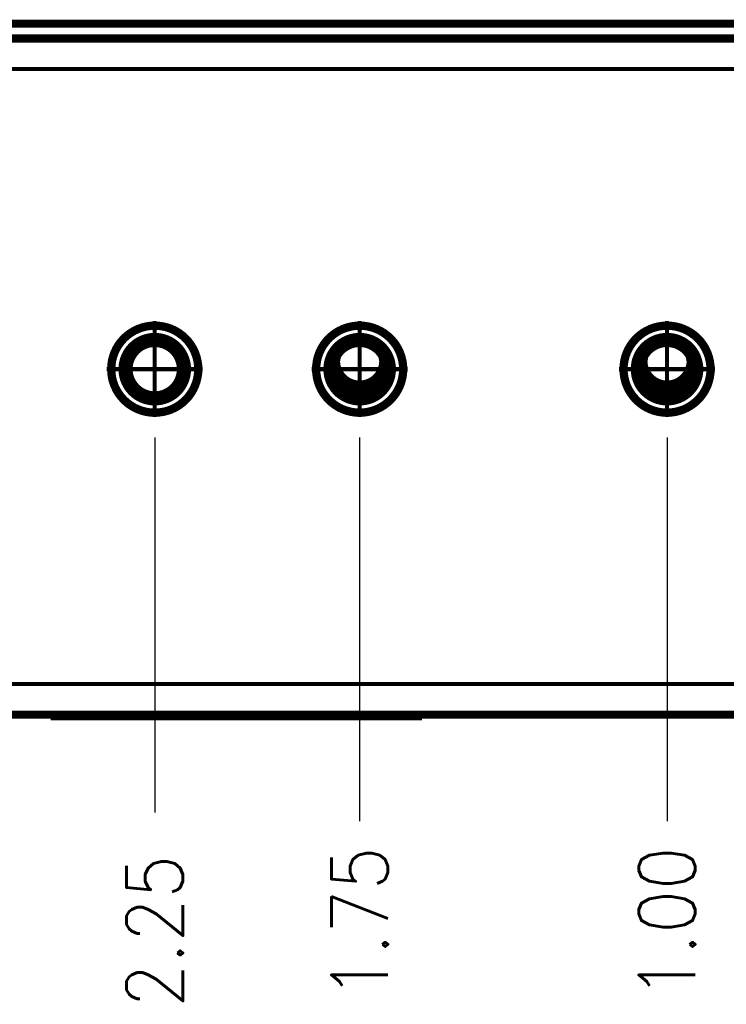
# Model space of a CAD drawing. Header units: millimetres. Extents: x 618 to 1482, y 17 to 575.
# Tile 3 of 96: x 693 to 737, y 145 to 206. Entities that reach past the tile are written whole.
import ezdxf

# ---------------------------------------------------------------- set-up
doc = ezdxf.new("R2010")
doc.units = ezdxf.units.MM
doc.linetypes.add('DOT_CENTER', pattern=[14, 12, -1, 0, -1])
doc.layers.add('1', color=7, linetype='Continuous')
doc.styles.add('CONVERTER_11', font='txt.shx', dxfattribs={"width": 0.9})
doc.dimstyles.new('ME10_DIM_11', dxfattribs={"dimtxt": 3.5, "dimasz": 0.18, "dimexe": 2.03, "dimexo": 1.27, "dimgap": 2.54, "dimtad": 1, "dimlfac": 0.03937, "dimzin": 4, "dimdsep": 46, "dimtxsty": 'CONVERTER_11', "dimsah": 1, "dimcen": 0.09, "dimclrd": 140, "dimclre": 140, "dimclrt": 4, "dimadec": 0, "dimazin": 0, "dimtfac": 1, "dimtdec": 4, "dimtix": 1, "dimtofl": 0, "dimtmove": 0, "dimatfit": 0, "dimfxl": 1, "dimtolj": 1, "dimtzin": 0, "dimarcsym": 0})
doc.dimstyles.new('ME10_DIM_13', dxfattribs={"dimtxt": 3.5, "dimasz": 0.18, "dimexe": 2.03, "dimexo": 1.27, "dimgap": 2.54, "dimtad": 1, "dimlfac": 0.03937, "dimzin": 4, "dimdsep": 46, "dimtxsty": 'CONVERTER_11', "dimsah": 1, "dimcen": 0.09, "dimclrd": 140, "dimclre": 140, "dimclrt": 4, "dimadec": 0, "dimazin": 0, "dimtfac": 1, "dimtdec": 4, "dimtix": 1, "dimtofl": 0, "dimtmove": 0, "dimatfit": 0, "dimfxl": 1, "dimtolj": 1, "dimtzin": 0, "dimarcsym": 0})
doc.dimstyles.new('ME10_DIM_14', dxfattribs={"dimtxt": 3.5, "dimasz": 0.18, "dimexe": 2.03, "dimexo": 1.27, "dimgap": 2.54, "dimtad": 1, "dimlfac": 0.03937, "dimzin": 4, "dimdsep": 46, "dimtxsty": 'CONVERTER_11', "dimsah": 1, "dimcen": 0.09, "dimclrd": 140, "dimclre": 140, "dimclrt": 4, "dimadec": 0, "dimazin": 0, "dimtfac": 1, "dimtdec": 4, "dimtix": 1, "dimtofl": 0, "dimtmove": 0, "dimatfit": 0, "dimfxl": 1, "dimtolj": 1, "dimtzin": 0, "dimarcsym": 0})

# ---------------------------------------------------------------- blocks, each defined once
blk = doc.blocks.new('screw_m4x6_pnhd-phil_ss_1', base_point=(711.969, 182.602))
at = {"color": 7, "linetype": 'Continuous', "const_width": 0.5}
for points in [[(712.371, 185.087), (712.324, 184.852)], [(715.249, 184.852), (715.203, 185.087)], [(712.232, 184.528), (712.219, 184.613)], [(712.303, 184.313), (712.232, 184.528)], [(712.331, 184.25), (712.303, 184.313)], [(712.346, 184.22), (712.331, 184.25)], [(712.521, 183.941), (712.346, 184.22)], [(712.262, 183.864), (712.501, 183.632)], [(712.501, 183.632), (712.538, 183.604)], [(712.691, 183.758), (712.521, 183.941)], [(712.538, 183.604), (712.547, 183.598)], [(712.547, 183.598), (712.809, 183.441)], [(712.75, 183.706), (712.691, 183.758)], [(715.203, 183.623), (714.889, 183.315)], [(715.29, 183.753), (715.203, 183.623)], [(712.744, 183.174), (712.583, 183.285)], [(712.945, 183.038), (712.612, 183.241)], [(712.684, 183.184), (712.616, 183.235)], [(712.65, 183.207), (712.62, 183.229)], [(712.663, 183.2), (712.65, 183.207)], [(712.773, 183.129), (712.684, 183.184)], [(712.96, 183.068), (712.744, 183.174)], [(712.904, 183.063), (712.773, 183.129)], [(712.798, 183.114), (712.786, 183.122)], [(712.812, 183.107), (712.798, 183.114)], [(712.817, 183.103), (712.804, 183.113)], [(712.809, 183.441), (712.927, 183.39)], [(712.891, 183.064), (712.817, 183.103)], [(712.911, 183.055), (712.874, 183.078)], [(712.907, 183.057), (712.891, 183.064)], [(713.022, 183.005), (712.904, 183.063)], [(712.94, 183.041), (712.911, 183.055)], [(712.945, 183.038), (712.913, 183.053)], [(712.927, 183.39), (713.307, 183.292)], [(713.022, 183.005), (712.945, 183.038)], [(712.953, 183.035), (712.948, 183.037)], [(712.977, 183.024), (712.953, 183.035)], [(713.035, 183.038), (712.96, 183.068)], [(712.979, 183.023), (712.977, 183.024)], [(713.022, 183.005), (712.979, 183.023)], [(713.024, 183.004), (713.022, 183.005)], [(713.106, 182.972), (713.022, 183.005)], [(713.363, 182.948), (713.035, 183.038)], [(713.111, 182.971), (713.106, 182.972)], [(713.4, 182.89), (713.106, 182.972)], [(713.12, 182.967), (713.109, 182.971)], [(713.126, 182.965), (713.111, 182.971)], [(713.122, 182.966), (713.12, 182.967)], [(713.2, 182.941), (713.126, 182.965)], [(713.13, 182.963), (713.129, 182.964)], [(713.163, 182.952), (713.153, 182.956)], [(713.166, 182.952), (713.163, 182.952)], [(713.258, 182.93), (713.2, 182.941)], [(713.253, 182.925), (713.209, 182.939)], [(713.302, 182.918), (713.253, 182.925)], [(713.319, 182.908), (713.27, 182.922)], [(713.307, 183.292), (713.322, 183.29)], [(713.349, 182.904), (713.319, 182.908)], [(713.322, 183.29), (713.785, 183.296)], [(713.787, 182.916), (713.363, 182.948)], [(713.44, 182.883), (713.4, 182.89)], [(713.513, 182.876), (713.44, 182.883)], [(713.513, 182.876), (713.44, 182.883)], [(713.787, 182.852), (713.44, 182.883)], [(713.459, 182.879), (713.451, 182.882)], [(713.523, 182.874), (713.459, 182.879)], [(713.568, 182.864), (713.513, 182.876)], [(713.643, 182.858), (713.568, 182.864)], [(713.645, 182.857), (713.571, 182.871)], [(713.645, 182.857), (713.643, 182.858)], [(714.128, 182.882), (713.645, 182.857)], [(713.722, 182.853), (713.711, 182.855)], [(713.785, 182.852), (713.722, 182.853)], [(713.785, 182.852), (713.778, 182.852)], [(713.785, 183.296), (713.857, 183.309)], [(713.803, 182.916), (713.787, 182.916)], [(714.134, 182.883), (713.787, 182.852)], [(713.82, 182.853), (713.794, 182.852)], [(713.849, 182.856), (713.802, 182.853)], [(714.118, 182.956), (713.803, 182.916)], [(713.859, 182.856), (713.804, 182.853)], [(714.074, 182.877), (713.82, 182.853)], [(713.984, 182.862), (713.849, 182.856)], [(714, 182.864), (713.859, 182.856)], [(714.124, 182.881), (713.984, 182.862)], [(714.01, 182.865), (714, 182.864)], [(714.084, 182.876), (714.01, 182.865)], [(714.377, 183.031), (714.118, 182.956)], [(714.131, 182.883), (714.128, 182.882)], [(714.134, 182.883), (714.13, 182.882)], [(714.261, 182.914), (714.131, 182.883)], [(714.134, 182.883), (714.131, 182.883)], [(714.188, 182.893), (714.134, 182.883)], [(714.151, 182.886), (714.147, 182.885)], [(714.154, 182.887), (714.151, 182.886)], [(714.468, 182.972), (714.188, 182.893)], [(714.201, 182.896), (714.195, 182.895)], [(714.281, 182.915), (714.201, 182.896)], [(714.376, 182.941), (714.261, 182.914)], [(714.323, 182.928), (714.281, 182.915)], [(714.327, 182.929), (714.323, 182.928)], [(714.345, 182.932), (714.327, 182.929)], [(714.368, 182.939), (714.345, 182.932)], [(714.358, 182.936), (714.356, 182.935)], [(714.376, 182.941), (714.358, 182.936)], [(714.462, 182.97), (714.376, 182.941)], [(714.517, 183.088), (714.377, 183.031)], [(714.39, 182.946), (714.38, 182.943)], [(714.399, 182.949), (714.39, 182.946)], [(714.45, 182.965), (714.429, 182.959)], [(714.455, 182.968), (714.45, 182.965)], [(714.468, 182.972), (714.462, 182.97)], [(714.468, 182.972), (714.466, 182.971)], [(714.468, 182.972), (714.466, 182.971)], [(714.552, 183.005), (714.468, 182.972)], [(714.889, 183.315), (714.517, 183.088)], [(714.702, 183.081), (714.552, 183.005)], [(714.65, 183.048), (714.552, 183.005)], [(714.961, 183.24), (714.65, 183.048)], [(714.815, 183.137), (714.699, 183.079)], [(714.822, 183.141), (714.702, 183.081)], [(714.82, 183.14), (714.815, 183.137)], [(714.956, 183.233), (714.822, 183.141)], [(714.891, 183.185), (714.825, 183.143)], [(714.848, 183.157), (714.843, 183.155)], [(714.852, 183.16), (714.848, 183.157)], [(714.911, 183.202), (714.891, 183.185)], [(714.933, 183.213), (714.905, 183.198)], [(714.953, 183.228), (714.933, 183.213)], [(714.953, 183.228), (714.951, 183.227)]]:
    blk.add_lwpolyline(points, dxfattribs=at)
for points in [[(712.324, 184.852, 1), (715.249, 184.852, 1)], [(712.75, 183.706, 0.197705), (713.857, 183.309, 0.197705)]]:
    blk.add_lwpolyline(points, format="xyb", dxfattribs=at)
blk = doc.blocks.new('screw_m4x6_pnhd-phil_ss_1_1', base_point=(731.019, 182.602))
at = {"color": 7, "linetype": 'Continuous', "const_width": 0.5}
for points in [[(731.421, 185.087), (731.374, 184.852)], [(734.299, 184.852), (734.253, 185.087)], [(731.282, 184.528), (731.269, 184.613)], [(731.353, 184.313), (731.282, 184.528)], [(731.381, 184.25), (731.353, 184.313)], [(731.396, 184.22), (731.381, 184.25)], [(731.571, 183.941), (731.396, 184.22)], [(731.312, 183.864), (731.551, 183.632)], [(731.551, 183.632), (731.588, 183.604)], [(731.741, 183.758), (731.571, 183.941)], [(731.588, 183.604), (731.597, 183.598)], [(731.597, 183.598), (731.859, 183.441)], [(731.8, 183.706), (731.741, 183.758)], [(734.253, 183.623), (733.939, 183.315)], [(734.34, 183.753), (734.253, 183.623)], [(731.794, 183.174), (731.633, 183.285)], [(731.995, 183.038), (731.662, 183.241)], [(731.734, 183.184), (731.666, 183.235)], [(731.7, 183.207), (731.67, 183.229)], [(731.713, 183.2), (731.7, 183.207)], [(731.823, 183.129), (731.734, 183.184)], [(732.01, 183.068), (731.794, 183.174)], [(731.954, 183.063), (731.823, 183.129)], [(731.848, 183.114), (731.836, 183.122)], [(731.862, 183.107), (731.848, 183.114)], [(731.867, 183.103), (731.854, 183.113)], [(731.859, 183.441), (731.977, 183.39)], [(731.941, 183.064), (731.867, 183.103)], [(731.961, 183.055), (731.924, 183.078)], [(731.957, 183.057), (731.941, 183.064)], [(732.072, 183.005), (731.954, 183.063)], [(731.99, 183.041), (731.961, 183.055)], [(731.995, 183.038), (731.963, 183.053)], [(731.977, 183.39), (732.357, 183.292)], [(732.072, 183.005), (731.995, 183.038)], [(732.003, 183.035), (731.998, 183.037)], [(732.027, 183.024), (732.003, 183.035)], [(732.085, 183.038), (732.01, 183.068)], [(732.029, 183.023), (732.027, 183.024)], [(732.072, 183.005), (732.029, 183.023)], [(732.074, 183.004), (732.072, 183.005)], [(732.156, 182.972), (732.072, 183.005)], [(732.413, 182.948), (732.085, 183.038)], [(732.161, 182.971), (732.156, 182.972)], [(732.45, 182.89), (732.156, 182.972)], [(732.17, 182.967), (732.159, 182.971)], [(732.176, 182.965), (732.161, 182.971)], [(732.172, 182.966), (732.17, 182.967)], [(732.25, 182.941), (732.176, 182.965)], [(732.18, 182.963), (732.179, 182.964)], [(732.213, 182.952), (732.203, 182.956)], [(732.216, 182.952), (732.213, 182.952)], [(732.308, 182.93), (732.25, 182.941)], [(732.303, 182.925), (732.259, 182.939)], [(732.352, 182.918), (732.303, 182.925)], [(732.369, 182.908), (732.32, 182.922)], [(732.357, 183.292), (732.372, 183.29)], [(732.399, 182.904), (732.369, 182.908)], [(732.372, 183.29), (732.835, 183.296)], [(732.837, 182.916), (732.413, 182.948)], [(732.49, 182.883), (732.45, 182.89)], [(732.563, 182.876), (732.49, 182.883)], [(732.563, 182.876), (732.49, 182.883)], [(732.837, 182.852), (732.49, 182.883)], [(732.509, 182.879), (732.501, 182.882)], [(732.573, 182.874), (732.509, 182.879)], [(732.618, 182.864), (732.563, 182.876)], [(732.693, 182.858), (732.618, 182.864)], [(732.695, 182.857), (732.621, 182.871)], [(732.695, 182.857), (732.693, 182.858)], [(733.178, 182.882), (732.695, 182.857)], [(732.772, 182.853), (732.761, 182.855)], [(732.835, 182.852), (732.772, 182.853)], [(732.835, 182.852), (732.828, 182.852)], [(732.835, 183.296), (732.907, 183.309)], [(732.853, 182.916), (732.837, 182.916)], [(733.184, 182.883), (732.837, 182.852)], [(732.87, 182.853), (732.844, 182.852)], [(732.899, 182.856), (732.852, 182.853)], [(733.168, 182.956), (732.853, 182.916)], [(732.909, 182.856), (732.854, 182.853)], [(733.124, 182.877), (732.87, 182.853)], [(733.034, 182.862), (732.899, 182.856)], [(733.05, 182.864), (732.909, 182.856)], [(733.174, 182.881), (733.034, 182.862)], [(733.06, 182.865), (733.05, 182.864)], [(733.134, 182.876), (733.06, 182.865)], [(733.427, 183.031), (733.168, 182.956)], [(733.181, 182.883), (733.178, 182.882)], [(733.184, 182.883), (733.18, 182.882)], [(733.311, 182.914), (733.181, 182.883)], [(733.184, 182.883), (733.181, 182.883)], [(733.238, 182.893), (733.184, 182.883)], [(733.201, 182.886), (733.197, 182.885)], [(733.204, 182.887), (733.201, 182.886)], [(733.518, 182.972), (733.238, 182.893)], [(733.251, 182.896), (733.245, 182.895)], [(733.331, 182.915), (733.251, 182.896)], [(733.426, 182.941), (733.311, 182.914)], [(733.373, 182.928), (733.331, 182.915)], [(733.377, 182.929), (733.373, 182.928)], [(733.395, 182.932), (733.377, 182.929)], [(733.418, 182.939), (733.395, 182.932)], [(733.408, 182.936), (733.406, 182.935)], [(733.426, 182.941), (733.408, 182.936)], [(733.512, 182.97), (733.426, 182.941)], [(733.567, 183.088), (733.427, 183.031)], [(733.44, 182.946), (733.43, 182.943)], [(733.449, 182.949), (733.44, 182.946)], [(733.5, 182.965), (733.479, 182.959)], [(733.505, 182.968), (733.5, 182.965)], [(733.518, 182.972), (733.512, 182.97)], [(733.518, 182.972), (733.516, 182.971)], [(733.518, 182.972), (733.516, 182.971)], [(733.602, 183.005), (733.518, 182.972)], [(733.939, 183.315), (733.567, 183.088)], [(733.752, 183.081), (733.602, 183.005)], [(733.7, 183.048), (733.602, 183.005)], [(734.011, 183.24), (733.7, 183.048)], [(733.865, 183.137), (733.749, 183.079)], [(733.872, 183.141), (733.752, 183.081)], [(733.87, 183.14), (733.865, 183.137)], [(734.006, 183.233), (733.872, 183.141)], [(733.941, 183.185), (733.875, 183.143)], [(733.898, 183.157), (733.893, 183.155)], [(733.902, 183.16), (733.898, 183.157)], [(733.961, 183.202), (733.941, 183.185)], [(733.983, 183.213), (733.955, 183.198)], [(734.003, 183.228), (733.983, 183.213)], [(734.003, 183.228), (734.001, 183.227)]]:
    blk.add_lwpolyline(points, dxfattribs=at)
for points in [[(731.374, 184.852, 1), (734.299, 184.852, 1)], [(731.8, 183.706, 0.197705), (732.907, 183.309, 0.197705)]]:
    blk.add_lwpolyline(points, format="xyb", dxfattribs=at)
blk = doc.blocks.new('Label_Product_L00340A-01__4', base_point=(694.385, 162.578))
at = {"color": 7, "linetype": 'Continuous', "const_width": 0.5}
for points in [[(694.635, 162.828), (694.635, 162.932)], [(694.635, 162.828), (696.21, 162.828)], [(696.21, 162.828), (716.073, 162.828)], [(716.073, 162.828), (717.648, 162.828)], [(717.648, 162.828), (717.648, 162.932)]]:
    blk.add_lwpolyline(points, dxfattribs=at)
at = {"color": 124, "linetype": 'Continuous', "const_width": 0.25}
for points in [[(696.21, 162.828), (696.21, 162.932)], [(716.073, 162.828), (716.073, 162.932)]]:
    blk.add_lwpolyline(points, dxfattribs=at)
blk = doc.blocks.new('Cover_Chassis_Octoclock_Ettus__5', base_point=(657.657, 204.592))
at = {"color": 7, "linetype": 'Continuous', "const_width": 0.5}
for points in [[(756.205, 205.757), (658.669, 205.757)], [(739.187, 204.842), (675.687, 204.842)]]:
    blk.add_lwpolyline(points, dxfattribs=at)
blk = doc.blocks.new('CLS-M4-1_1_1_1_1__14', base_point=(698.147, 181.404))
at = {"color": 7, "linetype": 'Continuous', "const_width": 0.5}
for points in [[(698.397, 184.344, 1), (703.777, 184.344, 1)], [(699.087, 184.344, 1), (703.087, 184.344, 1)], [(699.466, 184.344, 1), (702.708, 184.344, 1)]]:
    blk.add_lwpolyline(points, format="xyb", close=True, dxfattribs=at)
blk = doc.blocks.new('CLS-M4-1_1_1_1__16', base_point=(729.897, 181.404))
at = {"color": 7, "linetype": 'Continuous', "const_width": 0.5}
for points in [[(730.147, 184.344, 1), (735.527, 184.344, 1)], [(730.837, 184.344, 1), (734.837, 184.344, 1)], [(731.216, 184.344, 1), (734.458, 184.344, 1)]]:
    blk.add_lwpolyline(points, format="xyb", close=True, dxfattribs=at)
blk = doc.blocks.new('CLS-M4-1_1_1__17', base_point=(710.847, 181.404))
at = {"color": 7, "linetype": 'Continuous', "const_width": 0.5}
for points in [[(711.097, 184.344, 1), (716.477, 184.344, 1)], [(711.787, 184.344, 1), (715.787, 184.344, 1)], [(712.166, 184.344, 1), (715.408, 184.344, 1)]]:
    blk.add_lwpolyline(points, format="xyb", close=True, dxfattribs=at)
blk = doc.blocks.new('Chassis_Octoclock_Ettus__18', base_point=(656.387, 162.682))
at = {"color": 124, "linetype": 'Continuous', "const_width": 0.25}
for points in [[(675.866, 202.942), (739.007, 202.942)], [(657.716, 164.832), (757.157, 164.832)]]:
    blk.add_lwpolyline(points, dxfattribs=at)
at = {"color": 7, "linetype": 'Continuous', "const_width": 0.5}
for points in [[(698.382, 184.344, 1), (703.792, 184.344, 1)], [(711.082, 184.344, 1), (716.492, 184.344, 1)], [(730.132, 184.344, 1), (735.542, 184.344, 1)]]:
    blk.add_lwpolyline(points, format="xyb", close=True, dxfattribs=at)
blk.add_lwpolyline([(658.537, 162.932), (756.337, 162.932)], dxfattribs=at)
at = {"layer": '1', "color": 30, "linetype": 'DOT_CENTER', "const_width": 0.25}
for points in [[(701.087, 187.32), (701.087, 181.369)], [(713.787, 187.32), (713.787, 181.369)], [(732.837, 187.32), (732.837, 181.369)], [(704.062, 184.344), (698.111, 184.344)], [(716.762, 184.344), (710.811, 184.344)], [(735.812, 184.344), (729.861, 184.344)]]:
    blk.add_lwpolyline(points, dxfattribs=at)
blk = doc.blocks.new('Assy_Chassis_Octoclock_Ettus__19', base_point=(656.317, 162.682))
for name, p in [('Chassis_Octoclock_Ettus__18', (656.387, 162.682)), ('CLS-M4-1_1_1_1_1__14', (698.147, 181.404)), ('CLS-M4-1_1_1__17', (710.847, 181.404)), ('CLS-M4-1_1_1_1__16', (729.897, 181.404))]:
    blk.add_blockref(name, p)
blk = doc.blocks.new('Assy_Octoclock_Ettus__20', base_point=(653.321, 162.578))
for name, p in [('Cover_Chassis_Octoclock_Ettus__5', (657.657, 204.592)), ('Assy_Chassis_Octoclock_Ettus__19', (656.317, 162.682)), ('screw_m4x6_pnhd-phil_ss_1', (711.969, 182.602)), ('screw_m4x6_pnhd-phil_ss_1_1', (731.019, 182.602)), ('Label_Product_L00340A-01__4', (694.385, 162.578))]:
    blk.add_blockref(name, p)
blk = doc.blocks.new('*D243')
at = {"layer": '1', "color": 140, "linetype": 'Continuous'}
blk.add_line((732.837, 180.099), (732.837, 156.336), dxfattribs=at)
at = {"layer": '1', "color": 4, "insert": (734.587, 145.308), "char_height": 3.5, "attachment_point": 7, "rotation": 90, "line_spacing_factor": 0.60024, "style": 'CONVERTER_11'}
blk.add_mtext('1.00', dxfattribs=at)
blk = doc.blocks.new('*D245')
at = {"layer": '1', "color": 140, "linetype": 'Continuous'}
blk.add_line((701.087, 180.099), (701.087, 156.861), dxfattribs=at)
at = {"layer": '1', "color": 4, "insert": (702.837, 144.783), "char_height": 3.5, "attachment_point": 7, "rotation": 90, "line_spacing_factor": 0.60024, "style": 'CONVERTER_11'}
blk.add_mtext('2.25', dxfattribs=at)
blk = doc.blocks.new('*D246')
at = {"layer": '1', "color": 140, "linetype": 'Continuous'}
blk.add_line((713.787, 180.099), (713.787, 156.336), dxfattribs=at)
at = {"layer": '1', "color": 4, "insert": (715.537, 145.308), "char_height": 3.5, "attachment_point": 7, "rotation": 90, "line_spacing_factor": 0.60024, "style": 'CONVERTER_11'}
blk.add_mtext('1.75', dxfattribs=at)
blk = doc.blocks.new('LEFT1', base_point=(710.69, 184.91))
blk.add_blockref('Assy_Octoclock_Ettus__20', (653.321, 162.578))
at = {"layer": '1'}
for feature_location, offset, dimstyle, picture, middle in [((701.087, 181.369), (0, -24.508), 'ME10_DIM_13', '*D245', (701.087, 149.552)), ((713.787, 181.369), (0, -25.033), 'ME10_DIM_14', '*D246', (713.787, 149.552)), ((732.837, 181.369), (0, -25.033), 'ME10_DIM_11', '*D243', (732.837, 149.552))]:
    dim = blk.add_ordinate_dim(feature_location=feature_location, offset=offset, dtype=1, origin=(758.237, 164.832), dimstyle=dimstyle, dxfattribs=at)
    dim.commit()
    dim.dimension.update_dxf_attribs({"geometry": picture, "text_midpoint": middle})

msp = doc.modelspace()

# ---------------------------------------------------------------- block references
msp.add_blockref('LEFT1', (710.69, 184.91))

doc.saveas('drawing.dxf')
